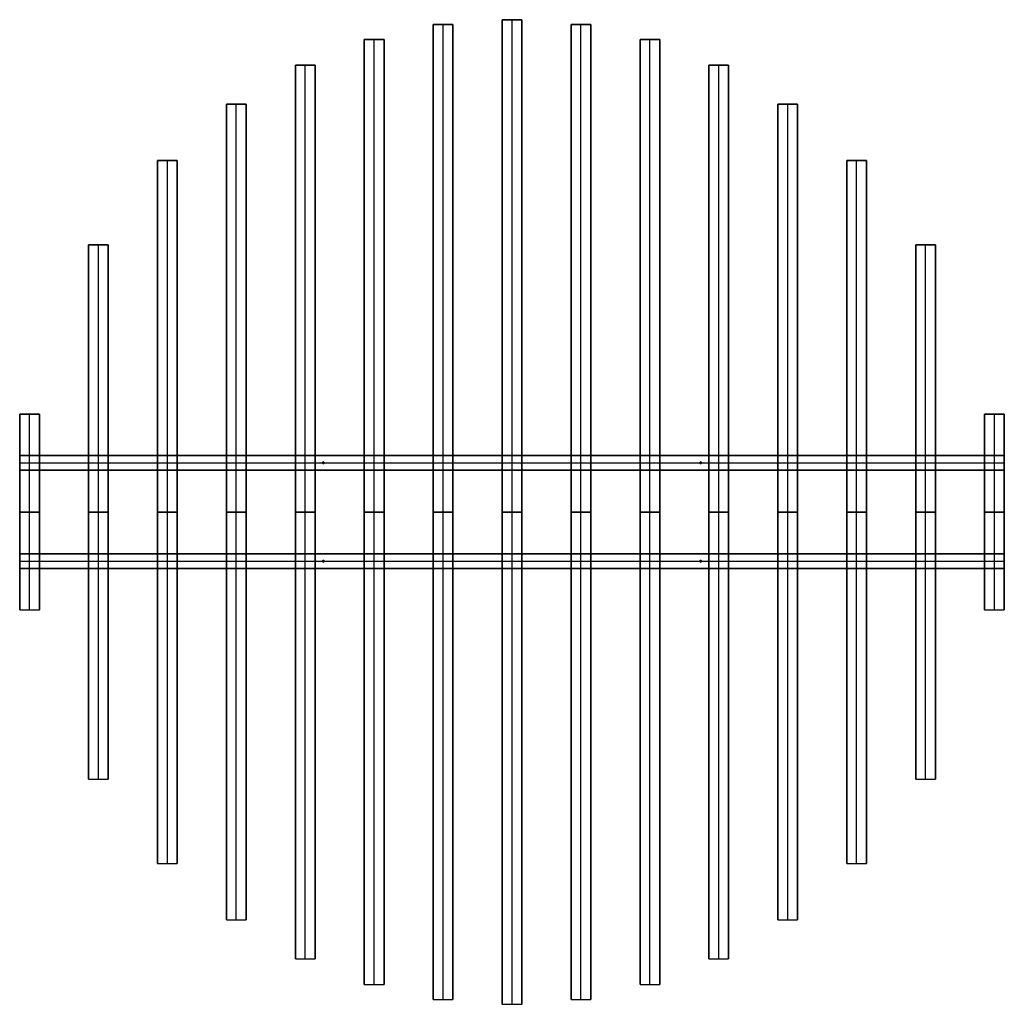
# Model space of a CAD drawing. Header units: millimetres. Extents: x -600 to 600, y -600 to 600.
import ezdxf

# ---------------------------------------------------------------- set-up
doc = ezdxf.new("R2010")
doc.units = ezdxf.units.MM
doc.layers.add('Default', color=7, linetype='Continuous', true_color=0x000000)

msp = doc.modelspace()

# ---------------------------------------------------------------- linework, layer by layer
at = {"layer": 'Default', "color": 77, "true_color": 0x626d4d}
for p, q in [((-96, 594.1, 65), (-72, 594.1, 65)), ((-96, -594.1, 65), (-96, 594.1, 65)), ((-84, 594.1), (-84, 594.1, 130)), ((-84, -594.1, 130), (-84, 594.1, 130)), ((-84, -594.1), (-84, 594.1)), ((-72, -594.1, 65), (-72, 594.1, 65)), ((-12, 600, 65), (12, 600, 65)), ((-12, -600, 65), (-12, 600, 65)), ((0, 600), (0, 600, 130)), ((0, -600, 130), (0, 600, 130)), ((0, -600), (0, 600)), ((12, -600, 65), (12, 600, 65)), ((72, 594.1, 65), (96, 594.1, 65)), ((72, -594.1, 65), (72, 594.1, 65)), ((84, 594.1), (84, 594.1, 130)), ((84, -594.1, 130), (84, 594.1, 130)), ((84, -594.1), (84, 594.1)), ((96, -594.1, 65), (96, 594.1, 65)), ((-180, 576, 65), (-156, 576, 65)), ((-180, -576, 65), (-180, 576, 65)), ((-168, 576), (-168, 576, 130)), ((-168, -576, 130), (-168, 576, 130)), ((-168, -576), (-168, 576)), ((-156, -576, 65), (-156, 576, 65)), ((156, 576, 65), (180, 576, 65)), ((156, -576, 65), (156, 576, 65)), ((168, 576), (168, 576, 130)), ((168, -576, 130), (168, 576, 130)), ((168, -576), (168, 576)), ((180, -576, 65), (180, 576, 65)), ((-264, 544.5, 65), (-240, 544.5, 65)), ((-264, -544.5, 65), (-264, 544.5, 65)), ((-252, 544.5), (-252, 544.5, 130)), ((-252, -544.5, 130), (-252, 544.5, 130)), ((-252, -544.5), (-252, 544.5)), ((-240, -544.5, 65), (-240, 544.5, 65)), ((240, 544.5, 65), (264, 544.5, 65)), ((240, -544.5, 65), (240, 544.5, 65)), ((252, 544.5), (252, 544.5, 130)), ((252, -544.5, 130), (252, 544.5, 130)), ((252, -544.5), (252, 544.5)), ((264, -544.5, 65), (264, 544.5, 65)), ((-348, 497.1, 65), (-324, 497.1, 65)), ((-348, -497.1, 65), (-348, 497.1, 65)), ((-336, 497.1), (-336, 497.1, 130)), ((-336, -497.1, 130), (-336, 497.1, 130)), ((-336, -497.1), (-336, 497.1)), ((-324, -497.1, 65), (-324, 497.1, 65)), ((324, 497.1, 65), (348, 497.1, 65)), ((324, -497.1, 65), (324, 497.1, 65)), ((336, 497.1), (336, 497.1, 130)), ((336, -497.1, 130), (336, 497.1, 130)), ((336, -497.1), (336, 497.1)), ((348, -497.1, 65), (348, 497.1, 65)), ((-432, 428.5, 65), (-408, 428.5, 65)), ((-432, -428.5, 65), (-432, 428.5, 65)), ((-420, 428.5), (-420, 428.5, 130)), ((-420, -428.5, 130), (-420, 428.5, 130)), ((-420, -428.5), (-420, 428.5)), ((-408, -428.5, 65), (-408, 428.5, 65)), ((408, 428.5, 65), (432, 428.5, 65)), ((408, -428.5, 65), (408, 428.5, 65)), ((420, 428.5), (420, 428.5, 130)), ((420, -428.5, 130), (420, 428.5, 130)), ((420, -428.5), (420, 428.5)), ((432, -428.5, 65), (432, 428.5, 65)), ((-516, 325.6, 65), (-492, 325.6, 65)), ((-516, -325.6, 65), (-516, 325.6, 65)), ((-504, 325.6), (-504, 325.6, 130)), ((-504, -325.6, 130), (-504, 325.6, 130)), ((-504, -325.6), (-504, 325.6)), ((-492, -325.6, 65), (-492, 325.6, 65)), ((492, 325.6, 65), (516, 325.6, 65)), ((492, -325.6, 65), (492, 325.6, 65)), ((504, 325.6), (504, 325.6, 130)), ((504, -325.6, 130), (504, 325.6, 130)), ((504, -325.6), (504, 325.6)), ((516, -325.6, 65), (516, 325.6, 65)), ((-600, 119.4, 65), (-576, 119.4, 65)), ((-600, -119.4, 65), (-600, 119.4, 65)), ((-588, 119.4), (-588, 119.4, 130)), ((-588, -119.4, 130), (-588, 119.4, 130)), ((-588, -119.4), (-588, 119.4)), ((-576, -119.4, 65), (-576, 119.4, 65)), ((576, 119.4, 65), (600, 119.4, 65)), ((576, -119.4, 65), (576, 119.4, 65)), ((588, 119.4), (588, 119.4, 130)), ((588, -119.4, 130), (588, 119.4, 130)), ((588, -119.4), (588, 119.4)), ((600, -119.4, 65), (600, 119.4, 65)), ((-600, 0, 130), (-576, 0, 130)), ((-576, 0), (-600, 0)), ((-600, 0), (-600, 0, 130)), ((-576, 0), (-576, 0, 130)), ((-516, 0, 130), (-492, 0, 130)), ((-492, 0), (-516, 0)), ((-516, 0), (-516, 0, 130)), ((-492, 0), (-492, 0, 130)), ((-432, 0, 130), (-408, 0, 130)), ((-408, 0), (-432, 0)), ((-432, 0), (-432, 0, 130)), ((-408, 0), (-408, 0, 130)), ((-348, 0, 130), (-324, 0, 130)), ((-324, 0), (-348, 0)), ((-348, 0), (-348, 0, 130)), ((-324, 0), (-324, 0, 130)), ((-264, 0, 130), (-240, 0, 130)), ((-240, 0), (-264, 0)), ((-264, 0), (-264, 0, 130)), ((-240, 0), (-240, 0, 130)), ((-180, 0, 130), (-156, 0, 130)), ((-156, 0), (-180, 0)), ((-180, 0), (-180, 0, 130)), ((-156, 0), (-156, 0, 130)), ((-96, 0, 130), (-72, 0, 130)), ((-72, 0), (-96, 0)), ((-96, 0), (-96, 0, 130)), ((-72, 0), (-72, 0, 130)), ((-12, 0, 130), (12, 0, 130)), ((12, 0), (-12, 0)), ((-12, 0), (-12, 0, 130)), ((12, 0), (12, 0, 130)), ((72, 0, 130), (96, 0, 130)), ((96, 0), (72, 0)), ((72, 0), (72, 0, 130)), ((96, 0), (96, 0, 130)), ((156, 0, 130), (180, 0, 130)), ((180, 0), (156, 0)), ((156, 0), (156, 0, 130)), ((180, 0), (180, 0, 130)), ((240, 0, 130), (264, 0, 130)), ((264, 0), (240, 0)), ((240, 0), (240, 0, 130)), ((264, 0), (264, 0, 130)), ((324, 0, 130), (348, 0, 130)), ((348, 0), (324, 0)), ((324, 0), (324, 0, 130)), ((348, 0), (348, 0, 130)), ((408, 0, 130), (432, 0, 130)), ((432, 0), (408, 0)), ((408, 0), (408, 0, 130)), ((432, 0), (432, 0, 130)), ((492, 0, 130), (516, 0, 130)), ((516, 0), (492, 0)), ((492, 0), (492, 0, 130)), ((516, 0), (516, 0, 130)), ((576, 0, 130), (600, 0, 130)), ((600, 0), (576, 0)), ((576, 0), (576, 0, 130)), ((600, 0), (600, 0, 130)), ((-600, -119.4, 65), (-576, -119.4, 65)), ((-588, -119.4, 130), (-588, -119.4)), ((576, -119.4, 65), (600, -119.4, 65)), ((588, -119.4, 130), (588, -119.4)), ((-516, -325.6, 65), (-492, -325.6, 65)), ((-504, -325.6, 130), (-504, -325.6)), ((492, -325.6, 65), (516, -325.6, 65)), ((504, -325.6, 130), (504, -325.6)), ((-432, -428.5, 65), (-408, -428.5, 65)), ((-420, -428.5, 130), (-420, -428.5)), ((408, -428.5, 65), (432, -428.5, 65)), ((420, -428.5, 130), (420, -428.5)), ((-348, -497.1, 65), (-324, -497.1, 65)), ((-336, -497.1, 130), (-336, -497.1)), ((324, -497.1, 65), (348, -497.1, 65)), ((336, -497.1, 130), (336, -497.1)), ((-264, -544.5, 65), (-240, -544.5, 65)), ((-252, -544.5, 130), (-252, -544.5)), ((240, -544.5, 65), (264, -544.5, 65)), ((252, -544.5, 130), (252, -544.5)), ((-180, -576, 65), (-156, -576, 65)), ((-168, -576, 130), (-168, -576)), ((156, -576, 65), (180, -576, 65)), ((168, -576, 130), (168, -576)), ((-96, -594.1, 65), (-72, -594.1, 65)), ((-84, -594.1, 130), (-84, -594.1)), ((-12, -600, 65), (12, -600, 65)), ((0, -600, 130), (0, -600)), ((72, -594.1, 65), (96, -594.1, 65)), ((84, -594.1, 130), (84, -594.1))]:
    msp.add_line(p, q, dxfattribs=at)
at = {"layer": 'Default', "color": 250, "true_color": 0x363b32}
for p, q in [((-600, 69, 136), (600, 69, 136)), ((-600, 69, 136), (-600, 51, 136)), ((0, 69, 130), (0, 69, 142)), ((0, 51, 130), (0, 69, 130)), ((0, 51, 142), (0, 69, 142)), ((600, 51, 136), (600, 69, 136)), ((-600, 60, 130), (-600, 60, 142)), ((-600, 60, 130), (600, 60, 130)), ((-600, 60, 142), (600, 60, 142)), ((-600, 51, 136), (600, 51, 136)), ((0, 51, 142), (0, 51, 130)), ((600, 60, 130), (600, 60, 142)), ((-600, -51, 136), (600, -51, 136)), ((-600, -51, 136), (-600, -69, 136)), ((-600, -60, 130), (-600, -60, 142)), ((-600, -60, 130), (600, -60, 130)), ((-600, -60, 142), (600, -60, 142)), ((0, -51, 130), (0, -51, 142)), ((0, -69, 130), (0, -51, 130)), ((0, -69, 142), (0, -51, 142)), ((600, -69, 136), (600, -51, 136)), ((600, -60, 130), (600, -60, 142)), ((-600, -69, 136), (600, -69, 136)), ((0, -69, 142), (0, -69, 130))]:
    msp.add_line(p, q, dxfattribs=at)
at = {"layer": 'Default', "color": 251, "true_color": 0x626262}
for p, q in [((-230, 61, 142), (-230, 61, 362)), ((-230, 59, 142), (-230, 61, 142)), ((-230, 59, 362), (-230, 61, 362)), ((230, 61, 142), (230, 61, 362)), ((230, 59, 142), (230, 61, 142)), ((230, 59, 362), (230, 61, 362)), ((-231, 60, 142), (-231, 60, 362)), ((-231, 60, 142), (-229, 60, 142)), ((-231, 60, 362), (-229, 60, 362)), ((-230, 59, 142), (-230, 59, 362)), ((-229, 60, 142), (-229, 60, 362)), ((229, 60, 142), (229, 60, 362)), ((229, 60, 142), (231, 60, 142)), ((229, 60, 362), (231, 60, 362)), ((230, 59, 142), (230, 59, 362)), ((231, 60, 142), (231, 60, 362)), ((-231, -60, 142), (-231, -60, 362)), ((-231, -60, 142), (-229, -60, 142)), ((-231, -60, 362), (-229, -60, 362)), ((-230, -59, 142), (-230, -59, 362)), ((-230, -61, 142), (-230, -59, 142)), ((-230, -61, 362), (-230, -59, 362)), ((-229, -60, 142), (-229, -60, 362)), ((229, -60, 142), (229, -60, 362)), ((229, -60, 142), (231, -60, 142)), ((229, -60, 362), (231, -60, 362)), ((230, -59, 142), (230, -59, 362)), ((230, -61, 142), (230, -59, 142)), ((230, -61, 362), (230, -59, 362)), ((231, -60, 142), (231, -60, 362)), ((-230, -61, 142), (-230, -61, 362)), ((230, -61, 142), (230, -61, 362))]:
    msp.add_line(p, q, dxfattribs=at)
for centre in [(-230, 60, 142), (-230, 60, 252), (230, 60, 142), (230, 60, 252), (-230, -60, 142), (-230, -60, 252), (230, -60, 142), (230, -60, 252)]:
    msp.add_circle(centre, 1, dxfattribs=at)
at = {"layer": 'Default', "color": 251, "true_color": 0x626262, "extrusion": (0, 0, -1)}
for centre in [(230, 60, -362), (-230, 60, -362), (230, -60, -362), (-230, -60, -362)]:
    msp.add_circle(centre, 1, dxfattribs=at)
at = {"layer": 'Default', "color": 77, "true_color": 0x626d4d}
for points in [[(-96, 594.1), (-96, 594.1, 65), (-96, 594.1, 130)], [(-96, 594.1, 130), (-84, 594.1, 130), (-72, 594.1, 130)], [(-72, 594.1), (-84, 594.1), (-96, 594.1)], [(-96, 594.1, 130), (-96, 0, 130), (-96, -594.1, 130)], [(-96, -594.1), (-96, 0), (-96, 594.1)], [(-72, 594.1, 130), (-72, 594.1, 65), (-72, 594.1)], [(-72, -594.1, 130), (-72, 0, 130), (-72, 594.1, 130)], [(-72, 594.1), (-72, 0), (-72, -594.1)], [(-12, 600), (-12, 600, 65), (-12, 600, 130)], [(-12, 600, 130), (0, 600, 130), (12, 600, 130)], [(12, 600), (0, 600), (-12, 600)], [(-12, 600, 130), (-12, 0, 130), (-12, -600, 130)], [(-12, -600), (-12, 0), (-12, 600)], [(12, 600, 130), (12, 600, 65), (12, 600)], [(12, -600, 130), (12, 0, 130), (12, 600, 130)], [(12, 600), (12, 0), (12, -600)], [(72, 594.1), (72, 594.1, 65), (72, 594.1, 130)], [(72, 594.1, 130), (84, 594.1, 130), (96, 594.1, 130)], [(96, 594.1), (84, 594.1), (72, 594.1)], [(72, 594.1, 130), (72, 0, 130), (72, -594.1, 130)], [(72, -594.1), (72, 0), (72, 594.1)], [(96, 594.1, 130), (96, 594.1, 65), (96, 594.1)], [(96, -594.1, 130), (96, 0, 130), (96, 594.1, 130)], [(96, 594.1), (96, 0), (96, -594.1)], [(-180, 576), (-180, 576, 65), (-180, 576, 130)], [(-180, 576, 130), (-168, 576, 130), (-156, 576, 130)], [(-156, 576), (-168, 576), (-180, 576)], [(-180, 576, 130), (-180, 0, 130), (-180, -576, 130)], [(-180, -576), (-180, 0), (-180, 576)], [(-156, 576, 130), (-156, 576, 65), (-156, 576)], [(-156, -576, 130), (-156, 0, 130), (-156, 576, 130)], [(-156, 576), (-156, 0), (-156, -576)], [(156, 576), (156, 576, 65), (156, 576, 130)], [(156, 576, 130), (168, 576, 130), (180, 576, 130)], [(180, 576), (168, 576), (156, 576)], [(156, 576, 130), (156, 0, 130), (156, -576, 130)], [(156, -576), (156, 0), (156, 576)], [(180, 576, 130), (180, 576, 65), (180, 576)], [(180, -576, 130), (180, 0, 130), (180, 576, 130)], [(180, 576), (180, 0), (180, -576)], [(-264, 544.5), (-264, 544.5, 65), (-264, 544.5, 130)], [(-264, 544.5, 130), (-252, 544.5, 130), (-240, 544.5, 130)], [(-240, 544.5), (-252, 544.5), (-264, 544.5)], [(-264, 544.5, 130), (-264, 0, 130), (-264, -544.5, 130)], [(-264, -544.5), (-264, 0), (-264, 544.5)], [(-240, 544.5, 130), (-240, 544.5, 65), (-240, 544.5)], [(-240, -544.5, 130), (-240, 0, 130), (-240, 544.5, 130)], [(-240, 544.5), (-240, 0), (-240, -544.5)], [(240, 544.5), (240, 544.5, 65), (240, 544.5, 130)], [(240, 544.5, 130), (252, 544.5, 130), (264, 544.5, 130)], [(264, 544.5), (252, 544.5), (240, 544.5)], [(240, 544.5, 130), (240, 0, 130), (240, -544.5, 130)], [(240, -544.5), (240, 0), (240, 544.5)], [(264, 544.5, 130), (264, 544.5, 65), (264, 544.5)], [(264, -544.5, 130), (264, 0, 130), (264, 544.5, 130)], [(264, 544.5), (264, 0), (264, -544.5)], [(-348, 497.1), (-348, 497.1, 65), (-348, 497.1, 130)], [(-348, 497.1, 130), (-336, 497.1, 130), (-324, 497.1, 130)], [(-324, 497.1), (-336, 497.1), (-348, 497.1)], [(-348, 497.1, 130), (-348, 0, 130), (-348, -497.1, 130)], [(-348, -497.1), (-348, 0), (-348, 497.1)], [(-324, 497.1, 130), (-324, 497.1, 65), (-324, 497.1)], [(-324, -497.1, 130), (-324, 0, 130), (-324, 497.1, 130)], [(-324, 497.1), (-324, 0), (-324, -497.1)], [(324, 497.1), (324, 497.1, 65), (324, 497.1, 130)], [(324, 497.1, 130), (336, 497.1, 130), (348, 497.1, 130)], [(348, 497.1), (336, 497.1), (324, 497.1)], [(324, 497.1, 130), (324, 0, 130), (324, -497.1, 130)], [(324, -497.1), (324, 0), (324, 497.1)], [(348, 497.1, 130), (348, 497.1, 65), (348, 497.1)], [(348, -497.1, 130), (348, 0, 130), (348, 497.1, 130)], [(348, 497.1), (348, 0), (348, -497.1)], [(-432, 428.5), (-432, 428.5, 65), (-432, 428.5, 130)], [(-432, 428.5, 130), (-420, 428.5, 130), (-408, 428.5, 130)], [(-408, 428.5), (-420, 428.5), (-432, 428.5)], [(-432, 428.5, 130), (-432, 0, 130), (-432, -428.5, 130)], [(-432, -428.5), (-432, 0), (-432, 428.5)], [(-408, 428.5, 130), (-408, 428.5, 65), (-408, 428.5)], [(-408, -428.5, 130), (-408, 0, 130), (-408, 428.5, 130)], [(-408, 428.5), (-408, 0), (-408, -428.5)], [(408, 428.5), (408, 428.5, 65), (408, 428.5, 130)], [(408, 428.5, 130), (420, 428.5, 130), (432, 428.5, 130)], [(432, 428.5), (420, 428.5), (408, 428.5)], [(408, 428.5, 130), (408, 0, 130), (408, -428.5, 130)], [(408, -428.5), (408, 0), (408, 428.5)], [(432, 428.5, 130), (432, 428.5, 65), (432, 428.5)], [(432, -428.5, 130), (432, 0, 130), (432, 428.5, 130)], [(432, 428.5), (432, 0), (432, -428.5)], [(-516, 325.6), (-516, 325.6, 65), (-516, 325.6, 130)], [(-516, 325.6, 130), (-504, 325.6, 130), (-492, 325.6, 130)], [(-492, 325.6), (-504, 325.6), (-516, 325.6)], [(-516, 325.6, 130), (-516, 0, 130), (-516, -325.6, 130)], [(-516, -325.6), (-516, 0), (-516, 325.6)], [(-492, 325.6, 130), (-492, 325.6, 65), (-492, 325.6)], [(-492, -325.6, 130), (-492, 0, 130), (-492, 325.6, 130)], [(-492, 325.6), (-492, 0), (-492, -325.6)], [(492, 325.6), (492, 325.6, 65), (492, 325.6, 130)], [(492, 325.6, 130), (504, 325.6, 130), (516, 325.6, 130)], [(516, 325.6), (504, 325.6), (492, 325.6)], [(492, 325.6, 130), (492, 0, 130), (492, -325.6, 130)], [(492, -325.6), (492, 0), (492, 325.6)], [(516, 325.6, 130), (516, 325.6, 65), (516, 325.6)], [(516, -325.6, 130), (516, 0, 130), (516, 325.6, 130)], [(516, 325.6), (516, 0), (516, -325.6)], [(-600, 119.4), (-600, 119.4, 65), (-600, 119.4, 130)], [(-600, 119.4, 130), (-588, 119.4, 130), (-576, 119.4, 130)], [(-576, 119.4), (-588, 119.4), (-600, 119.4)], [(-600, 119.4, 130), (-600, 0, 130), (-600, -119.4, 130)], [(-600, -119.4), (-600, 0), (-600, 119.4)], [(-576, 119.4, 130), (-576, 119.4, 65), (-576, 119.4)], [(-576, -119.4, 130), (-576, 0, 130), (-576, 119.4, 130)], [(-576, 119.4), (-576, 0), (-576, -119.4)], [(576, 119.4), (576, 119.4, 65), (576, 119.4, 130)], [(576, 119.4, 130), (588, 119.4, 130), (600, 119.4, 130)], [(600, 119.4), (588, 119.4), (576, 119.4)], [(576, 119.4, 130), (576, 0, 130), (576, -119.4, 130)], [(576, -119.4), (576, 0), (576, 119.4)], [(600, 119.4, 130), (600, 119.4, 65), (600, 119.4)], [(600, -119.4, 130), (600, 0, 130), (600, 119.4, 130)], [(600, 119.4), (600, 0), (600, -119.4)], [(-600, -119.4, 130), (-588, -119.4, 130), (-576, -119.4, 130)], [(-600, -119.4, 130), (-600, -119.4, 65), (-600, -119.4)], [(-600, -119.4), (-588, -119.4), (-576, -119.4)], [(-576, -119.4), (-576, -119.4, 65), (-576, -119.4, 130)], [(576, -119.4, 130), (588, -119.4, 130), (600, -119.4, 130)], [(576, -119.4, 130), (576, -119.4, 65), (576, -119.4)], [(576, -119.4), (588, -119.4), (600, -119.4)], [(600, -119.4), (600, -119.4, 65), (600, -119.4, 130)], [(-516, -325.6, 130), (-504, -325.6, 130), (-492, -325.6, 130)], [(-516, -325.6, 130), (-516, -325.6, 65), (-516, -325.6)], [(-516, -325.6), (-504, -325.6), (-492, -325.6)], [(-492, -325.6), (-492, -325.6, 65), (-492, -325.6, 130)], [(492, -325.6, 130), (504, -325.6, 130), (516, -325.6, 130)], [(492, -325.6, 130), (492, -325.6, 65), (492, -325.6)], [(492, -325.6), (504, -325.6), (516, -325.6)], [(516, -325.6), (516, -325.6, 65), (516, -325.6, 130)], [(-432, -428.5, 130), (-420, -428.5, 130), (-408, -428.5, 130)], [(-432, -428.5, 130), (-432, -428.5, 65), (-432, -428.5)], [(-432, -428.5), (-420, -428.5), (-408, -428.5)], [(-408, -428.5), (-408, -428.5, 65), (-408, -428.5, 130)], [(408, -428.5, 130), (420, -428.5, 130), (432, -428.5, 130)], [(408, -428.5, 130), (408, -428.5, 65), (408, -428.5)], [(408, -428.5), (420, -428.5), (432, -428.5)], [(432, -428.5), (432, -428.5, 65), (432, -428.5, 130)], [(-348, -497.1, 130), (-336, -497.1, 130), (-324, -497.1, 130)], [(-348, -497.1, 130), (-348, -497.1, 65), (-348, -497.1)], [(-348, -497.1), (-336, -497.1), (-324, -497.1)], [(-324, -497.1), (-324, -497.1, 65), (-324, -497.1, 130)], [(324, -497.1, 130), (336, -497.1, 130), (348, -497.1, 130)], [(324, -497.1, 130), (324, -497.1, 65), (324, -497.1)], [(324, -497.1), (336, -497.1), (348, -497.1)], [(348, -497.1), (348, -497.1, 65), (348, -497.1, 130)], [(-264, -544.5, 130), (-252, -544.5, 130), (-240, -544.5, 130)], [(-264, -544.5, 130), (-264, -544.5, 65), (-264, -544.5)], [(-264, -544.5), (-252, -544.5), (-240, -544.5)], [(-240, -544.5), (-240, -544.5, 65), (-240, -544.5, 130)], [(240, -544.5, 130), (252, -544.5, 130), (264, -544.5, 130)], [(240, -544.5, 130), (240, -544.5, 65), (240, -544.5)], [(240, -544.5), (252, -544.5), (264, -544.5)], [(264, -544.5), (264, -544.5, 65), (264, -544.5, 130)], [(-180, -576, 130), (-168, -576, 130), (-156, -576, 130)], [(-180, -576, 130), (-180, -576, 65), (-180, -576)], [(-180, -576), (-168, -576), (-156, -576)], [(-156, -576), (-156, -576, 65), (-156, -576, 130)], [(156, -576, 130), (168, -576, 130), (180, -576, 130)], [(156, -576, 130), (156, -576, 65), (156, -576)], [(156, -576), (168, -576), (180, -576)], [(180, -576), (180, -576, 65), (180, -576, 130)], [(-96, -594.1, 130), (-84, -594.1, 130), (-72, -594.1, 130)], [(-96, -594.1, 130), (-96, -594.1, 65), (-96, -594.1)], [(-96, -594.1), (-84, -594.1), (-72, -594.1)], [(-72, -594.1), (-72, -594.1, 65), (-72, -594.1, 130)], [(-12, -600, 130), (0, -600, 130), (12, -600, 130)], [(-12, -600, 130), (-12, -600, 65), (-12, -600)], [(-12, -600), (0, -600), (12, -600)], [(12, -600), (12, -600, 65), (12, -600, 130)], [(72, -594.1, 130), (84, -594.1, 130), (96, -594.1, 130)], [(72, -594.1, 130), (72, -594.1, 65), (72, -594.1)], [(72, -594.1), (84, -594.1), (96, -594.1)], [(96, -594.1), (96, -594.1, 65), (96, -594.1, 130)]]:
    msp.add_open_spline(points, degree=2, dxfattribs=at)
at = {"layer": 'Default', "color": 250, "true_color": 0x363b32}
for points in [[(600, 69, 130), (0, 69, 130), (-600, 69, 130)], [(-600, 69, 130), (-600, 69, 136), (-600, 69, 142)], [(-600, 69, 142), (0, 69, 142), (600, 69, 142)], [(-600, 69, 130), (-600, 60, 130), (-600, 51, 130)], [(-600, 51, 142), (-600, 60, 142), (-600, 69, 142)], [(600, 51, 130), (600, 60, 130), (600, 69, 130)], [(600, 69, 130), (600, 69, 136), (600, 69, 142)], [(600, 69, 142), (600, 60, 142), (600, 51, 142)], [(-600, 51, 130), (-600, 51, 136), (-600, 51, 142)], [(-600, 51, 130), (0, 51, 130), (600, 51, 130)], [(600, 51, 142), (0, 51, 142), (-600, 51, 142)], [(600, 51, 142), (600, 51, 136), (600, 51, 130)], [(600, -51, 130), (0, -51, 130), (-600, -51, 130)], [(-600, -51, 130), (-600, -51, 136), (-600, -51, 142)], [(-600, -51, 142), (0, -51, 142), (600, -51, 142)], [(-600, -51, 130), (-600, -60, 130), (-600, -69, 130)], [(-600, -69, 142), (-600, -60, 142), (-600, -51, 142)], [(600, -69, 130), (600, -60, 130), (600, -51, 130)], [(600, -51, 130), (600, -51, 136), (600, -51, 142)], [(600, -51, 142), (600, -60, 142), (600, -69, 142)], [(-600, -69, 130), (-600, -69, 136), (-600, -69, 142)], [(-600, -69, 130), (0, -69, 130), (600, -69, 130)], [(600, -69, 142), (0, -69, 142), (-600, -69, 142)], [(600, -69, 142), (600, -69, 136), (600, -69, 130)]]:
    msp.add_open_spline(points, degree=2, dxfattribs=at)

doc.saveas('drawing.dxf')
